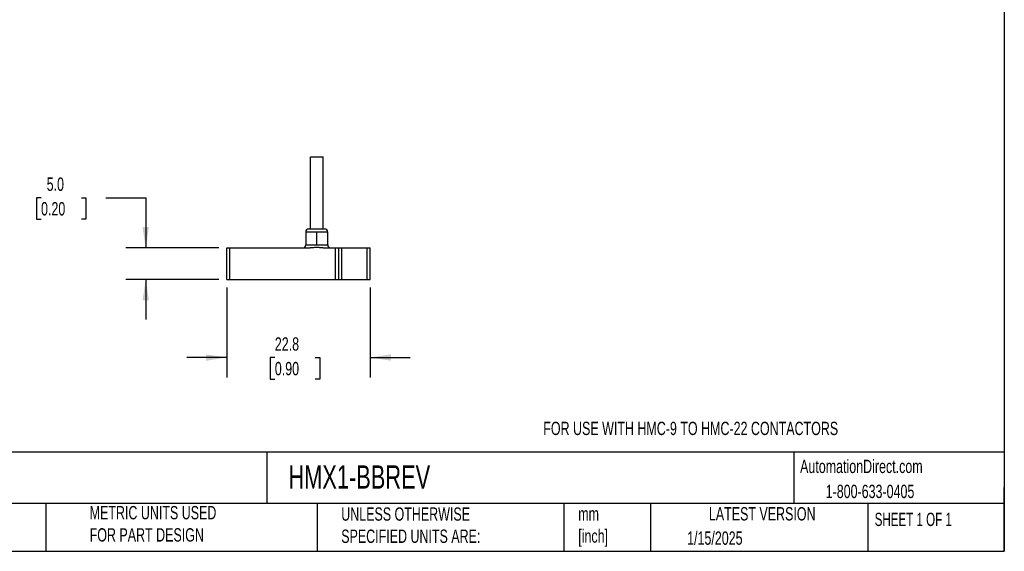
# Model space of a CAD drawing. Header units: millimetres. Extents: x 6 to 273, y 6 to 210.
# Tile 2 of 3: x 116 to 273, y 6 to 91. Entities that reach past the tile are written whole.
import ezdxf

# ---------------------------------------------------------------- set-up
doc = ezdxf.new("R2010")
doc.units = ezdxf.units.MM
doc.linetypes.add('SLD-Solid', pattern=[0])
doc.layers.add('DIMENSIONS', color=140, linetype='SLD-Solid', lineweight=25)
doc.layers.add('TEXT', color=140, linetype='SLD-Solid', lineweight=25)
doc.styles.add('SLDTEXTSTYLE0', font='TXT', dxfattribs={"width": 0.7})
doc.styles.add('SLDTEXTSTYLE1', font='TXT', dxfattribs={"width": 0.65})
doc.dimstyles.new('SLDDIMSTYLE2', dxfattribs={"dimtxt": 2.158008, "dimasz": 3.302, "dimexe": 0, "dimexo": 0.0625, "dimgap": 0.539502, "dimtad": 0, "dimtih": 1, "dimtoh": 1, "dimrnd": 1e-09, "dimzin": 4, "dimdsep": 46, "dimtxsty": 'SLDTEXTSTYLE0', "dimsah": 1, "dimcen": 0.09, "dimadec": 0, "dimazin": 1, "dimtfac": 1, "dimtmove": 0, "dimatfit": 0, "dimfxl": 0, "dimfrac": 2, "dimtolj": 1, "dimtzin": 12, "dimarcsym": 0})
doc.dimstyles.new('SLDDIMSTYLE3', dxfattribs={"dimtxt": 2.158008, "dimasz": 3.302, "dimexe": 0, "dimexo": 0.0625, "dimgap": 0.539502, "dimtad": 0, "dimtih": 1, "dimtoh": 1, "dimrnd": 1e-09, "dimzin": 12, "dimdsep": 46, "dimtxsty": 'SLDTEXTSTYLE0', "dimsah": 1, "dimcen": 0.09, "dimadec": 0, "dimazin": 3, "dimtfac": 1, "dimtmove": 0, "dimatfit": 0, "dimfxl": 0, "dimfrac": 2, "dimtolj": 1, "dimtzin": 12, "dimarcsym": 0})

# ---------------------------------------------------------------- blocks, each defined once
blk = doc.blocks.new('_D_4')
at = {"layer": 'DIMENSIONS'}
for p, q in [((119.87, 62.54), (119.14, 62.54)), ((119.14, 62.54), (119.14, 59.11)), ((126.28, 62.54), (127.01, 62.54)), ((127.01, 62.54), (127.01, 59.11)), ((130.17, 62.54), (136.52, 62.54)), ((136.52, 62.54), (136.52, 54.56)), ((119.14, 59.11), (119.87, 59.11)), ((127.01, 59.11), (126.28, 59.11)), ((148.14, 54.56), (133.35, 54.56)), ((148.14, 49.56), (133.35, 49.56)), ((136.52, 49.56), (136.52, 43.21))]:
    blk.add_line(p, q, dxfattribs=at)
for points in [[(136.52, 54.56), (137.03, 57.86), (136.01, 57.86)], [(136.52, 49.56), (136.01, 46.25), (137.03, 46.25)]]:
    blk.add_solid(points, dxfattribs=at)
at = {"layer": 'DIMENSIONS', "char_height": 2.117, "attachment_point": 1, "style": 'SLDTEXTSTYLE0'}
for s, insert in [('5.0', (120.77, 65.75)), ('0.20', (119.87, 61.84))]:
    blk.add_mtext(s, dxfattribs=dict(at, insert=insert))
blk = doc.blocks.new('_D_5')
at = {"layer": 'DIMENSIONS'}
for p, q in [((149.41, 48.29), (149.41, 33.97)), ((172.21, 48.29), (172.21, 33.97)), ((149.41, 37.14), (143.06, 37.14)), ((157.05, 37.14), (156.32, 37.14)), ((156.32, 37.14), (156.32, 33.71)), ((163.46, 37.14), (164.18, 37.14)), ((164.18, 37.14), (164.18, 33.71)), ((172.21, 37.14), (178.56, 37.14)), ((156.32, 33.71), (157.05, 33.71)), ((164.18, 33.71), (163.46, 33.71))]:
    blk.add_line(p, q, dxfattribs=at)
for points in [[(149.41, 37.14), (146.11, 37.65), (146.11, 36.63)], [(172.21, 37.14), (175.52, 36.63), (175.52, 37.65)]]:
    blk.add_solid(points, dxfattribs=at)
at = {"layer": 'DIMENSIONS', "char_height": 2.117, "attachment_point": 1, "style": 'SLDTEXTSTYLE0'}
for s, insert in [('22.8', (157.05, 40.35)), ('0.90', (157.05, 36.44))]:
    blk.add_mtext(s, dxfattribs=dict(at, insert=insert))

msp = doc.modelspace()

# ---------------------------------------------------------------- linework, layer by layer
for p, q in [((162.714, 57.557), (162.714, 69.057)), ((162.714, 69.057), (164.714, 69.057)), ((164.714, 57.557), (164.714, 69.057)), ((161.964, 57.057), (161.964, 55.057)), ((163.714, 57.057), (161.964, 57.057)), ((164.964, 57.557), (162.464, 57.557)), ((163.714, 55.057), (163.714, 57.057)), ((165.464, 57.057), (163.714, 57.057)), ((165.464, 55.057), (165.464, 57.057)), ((161.964, 55.057), (163.714, 55.057)), ((163.714, 55.057), (165.464, 55.057)), ((149.414, 49.557), (149.414, 54.557)), ((149.414, 54.557), (149.914, 54.557)), ((149.914, 49.557), (149.914, 54.557)), ((149.914, 54.557), (162.684, 54.557)), ((164.745, 54.557), (166.714, 54.557)), ((166.714, 49.557), (166.714, 54.557)), ((166.714, 54.557), (167.214, 54.557)), ((167.214, 49.557), (167.214, 54.557)), ((167.214, 54.557), (167.714, 54.557)), ((167.714, 49.557), (167.714, 54.557)), ((167.714, 54.557), (171.714, 54.557)), ((171.714, 49.557), (171.714, 54.557)), ((171.714, 54.557), (172.214, 54.557)), ((172.214, 49.557), (172.214, 54.557)), ((149.414, 49.557), (149.914, 49.557)), ((149.914, 49.557), (166.714, 49.557)), ((166.714, 49.557), (167.214, 49.557)), ((167.214, 49.557), (167.714, 49.557)), ((167.714, 49.557), (171.714, 49.557)), ((171.714, 49.557), (172.214, 49.557))]:
    msp.add_line(p, q)
for centre, start, end in [((162.464, 57.057), 90, 180), ((164.964, 57.057), 0, 90), ((161.464, 55.057), 270, 0), ((165.964, 55.057), 180, 270)]:
    msp.add_arc(centre, 0.5, start, end)
msp.add_open_spline([(164.745, 54.557), (164.705, 54.558), (164.619, 54.559), (164.447, 54.57), (164.22, 54.594), (163.962, 54.617), (163.714, 54.627), (163.466, 54.617), (163.209, 54.594), (162.982, 54.57), (162.81, 54.559), (162.724, 54.558), (162.684, 54.557)], degree=3, knots=[0, 0, 0, 0, 0.0586942, 0.1250709, 0.2501294, 0.3901131, 0.5002227, 0.6099825, 0.7500958, 0.8750548, 0.94127, 1, 1, 1, 1])
at = {"layer": 'TEXT'}
for p, q in [((273.05, 209.55), (273.05, 6.35)), ((273.05, 22.126), (6.35, 22.126)), ((155.759, 22.126), (155.759, 13.97)), ((239.575, 22.126), (239.575, 13.97)), ((273.05, 6.35), (273.05, 16.51)), ((273.05, 13.97), (6.35, 13.97)), ((120.646, 13.97), (120.646, 6.35)), ((163.78, 13.97), (163.78, 6.35)), ((203.024, 13.97), (203.024, 6.35)), ((216.812, 13.97), (216.812, 6.35)), ((251.349, 13.97), (251.349, 6.35)), ((6.35, 6.35), (273.05, 6.35))]:
    msp.add_line(p, q, dxfattribs=at)

# ---------------------------------------------------------------- texts
for s, insert, char_height, attachment_point, style in [('FOR USE WITH HMC-9 TO HMC-22 CONTACTORS', (199.738, 26.936), 2.11667, 1, 'SLDTEXTSTYLE0'), ('AutomationDirect.com', (240.577, 20.902), 2.11667, 1, 'SLDTEXTSTYLE0'), ('HMX1-BBREV', (159.208, 20.011), 3.7042, 1, 'SLDTEXTSTYLE0'), ('1-800-633-0405', (244.644, 16.924), 2.11667, 1, 'SLDTEXTSTYLE0'), ('METRIC UNITS USED ^JFOR PART DESIGN', (127.604, 13.546), 2.11667, 1, 'SLDTEXTSTYLE0'), ('UNLESS OTHERWISE ^JSPECIFIED UNITS ARE:', (167.608, 13.331), 2.11667, 1, 'SLDTEXTSTYLE0'), ('mm^J[inch]', (205.299, 13.36), 2.1167, 1, 'SLDTEXTSTYLE0'), ('LATEST VERSION', (234.552, 13.364), 2.11667, 2, 'SLDTEXTSTYLE0'), ('SHEET 1 OF 1', (252.441, 12.483), 2.11667, 1, 'SLDTEXTSTYLE1'), ('1/15/2025', (222.613, 9.503), 2.1167, 1, 'SLDTEXTSTYLE0')]:
    msp.add_mtext(s, dxfattribs=dict(at, insert=insert, char_height=char_height, attachment_point=attachment_point, style=style))

# ---------------------------------------------------------------- dimensions: what is measured, and where the dimension line sits
at = {"layer": 'DIMENSIONS'}
for base, p2, angle, dimstyle, picture, middle in [((136.522, 54.557), (149.414, 54.557), 90, 'SLDDIMSTYLE2', '_D_4', (136.522, 62.541)), ((172.214, 37.143), (172.214, 49.557), 0, 'SLDDIMSTYLE3', '_D_5', (160.253, 37.143))]:
    dim = msp.add_linear_dim(base=base, p1=(149.414, 49.557), p2=p2, angle=angle, dimstyle=dimstyle, dxfattribs=at)
    dim.commit()
    dim.dimension.update_dxf_attribs({"geometry": picture, "text_midpoint": middle, "dimtype": 160})

doc.saveas('drawing.dxf')
